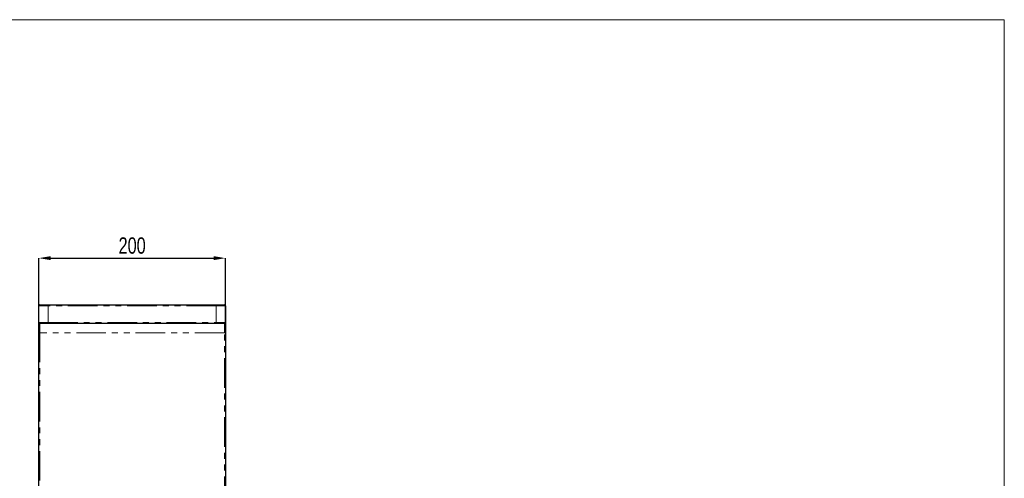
# Model space of a CAD drawing. Header units: millimetres. Extents: x 25 to 2075, y 25 to 1460.
# Tile 4 of 4: x 1020 to 2075, y 968 to 1460. Entities that reach past the tile are written whole.
import ezdxf

# ---------------------------------------------------------------- set-up
doc = ezdxf.new("R2010")
doc.units = ezdxf.units.MM
doc.header["$LTSCALE"] = 5
doc.header["$PDSIZE"] = -1
doc.linetypes.add('PHANTOM', pattern=[12.7, 6.35, -1.27, 1.27, -1.27, 1.27, -1.27])
doc.layers.add('ANNOTAZIONI', color=8, linetype='Continuous')
doc.styles.add('SLDTEXTSTYLE4', font='ARIALN.TTF', dxfattribs={"width": 0.87})
doc.dimstyles.new('SLDDIMSTYLE0', dxfattribs={"dimtxt": 17.5, "dimasz": 12.5, "dimexe": 0, "dimexo": 0.0625, "dimgap": 4.375, "dimtad": 1, "dimdec": 1, "dimrnd": 1e-09, "dimzin": 12, "dimdsep": 46, "dimtxsty": 'SLDTEXTSTYLE4', "dimsah": 1, "dimcen": 0.09, "dimadec": 0, "dimazin": 3, "dimtfac": 1, "dimtdec": 1, "dimtofl": 0, "dimtmove": 0, "dimatfit": 3, "dimfxl": 1, "dimfrac": 2, "dimtolj": 1, "dimtzin": 12, "dimarcsym": 0})

# ---------------------------------------------------------------- blocks, each defined once
blk = doc.blocks.new('_D_8')
at = {"layer": 'ANNOTAZIONI', "color": 0, "lineweight": -2, "transparency": 16777216}
for p, q in [((1040.1, 1135.2), (1040.1, 1204.1)), ((1052.6, 1204.1), (1227.6, 1204.1)), ((1240.1, 1135.2), (1240.1, 1204.1))]:
    blk.add_line(p, q, dxfattribs=at)
at = {"layer": 'ANNOTAZIONI', "color": 0, "transparency": 16777216}
for points in [[(1052.6, 1206.2), (1052.6, 1202), (1040.1, 1204.1)], [(1227.6, 1206.2), (1227.6, 1202), (1240.1, 1204.1)]]:
    blk.add_solid(points, dxfattribs=at)
at = {"layer": 'Defpoints', "color": 0, "transparency": 16777216}
for p in [(1240.1, 1204.1), (1040.1, 1135.1), (1240.1, 1135.1)]:
    blk.add_point(p, dxfattribs=at)
at = {"layer": 'ANNOTAZIONI', "color": 0, "transparency": 16777216, "insert": (1140.1, 1226.4), "char_height": 17.5, "attachment_point": 2, "style": 'SLDTEXTSTYLE4'}
blk.add_mtext('\\A1;200', dxfattribs=at)

msp = doc.modelspace()

# ---------------------------------------------------------------- linework, layer by layer
at = {"color": 7, "linetype": 'Continuous', "lineweight": 18}
for p, q in [((2075, 1460), (25, 1460)), ((2075, 25), (2075, 1460))]:
    msp.add_line(p, q, dxfattribs=at)
at = {"color": 7, "linetype": 'Continuous', "lineweight": 25}
for p, q in [((1040.06, 1135.12), (1040.06, 1153.12)), ((1041.06, 1154.12), (1050.06, 1154.12)), ((1050.06, 1154.12), (1230.06, 1154.12)), ((1230.06, 1154.12), (1239.06, 1154.12)), ((1240.06, 1153.12), (1240.06, 1135.12)), ((1040.06, 1124.12), (1040.06, 1135.12)), ((1050.06, 1134.12), (1041.06, 1134.12)), ((1230.06, 1134.12), (1050.06, 1134.12)), ((1239.06, 1134.12), (1230.06, 1134.12)), ((1240.06, 1135.12), (1240.06, 1124.12)), ((1040.06, 684.12), (1040.06, 1124.12)), ((1240.06, 1124.12), (1240.06, 684.12))]:
    msp.add_line(p, q, dxfattribs=at)
at = {"color": 8, "linetype": 'PHANTOM', "lineweight": 18}
for p, q in [((1050.06, 1153.12), (1040.06, 1153.12)), ((1050.06, 1154.12), (1050.06, 1153.12)), ((1050.06, 1153.12), (1050.06, 1135.12)), ((1230.06, 1153.12), (1050.06, 1153.12)), ((1230.06, 1154.12), (1230.06, 1153.12)), ((1230.06, 1135.12), (1230.06, 1153.12)), ((1240.06, 1153.12), (1230.06, 1153.12)), ((1040.06, 1135.12), (1050.06, 1135.12)), ((1041.06, 1134.12), (1041.06, 1124.12)), ((1050.06, 1135.12), (1050.06, 1134.12)), ((1050.06, 1135.12), (1230.06, 1135.12)), ((1230.06, 1135.12), (1230.06, 1134.12)), ((1230.06, 1135.12), (1240.06, 1135.12)), ((1239.06, 1124.12), (1239.06, 1134.12)), ((1040.06, 1124.12), (1041.06, 1124.12)), ((1239.06, 1124.12), (1041.06, 1124.12)), ((1041.06, 1124.12), (1041.06, 684.12)), ((1239.06, 1124.12), (1240.06, 1124.12)), ((1239.06, 684.12), (1239.06, 1124.12))]:
    msp.add_line(p, q, dxfattribs=at)
at = {"color": 7, "linetype": 'Continuous', "lineweight": 25}
for centre, start, end in [((1041.06, 1153.12), 90, 180), ((1239.06, 1153.12), 0, 90), ((1041.06, 1135.12), 180, 270), ((1239.06, 1135.12), 270, 0)]:
    msp.add_arc(centre, 1, start, end, dxfattribs=at)

# ---------------------------------------------------------------- dimensions: what is measured, and where the dimension line sits
at = {"layer": 'ANNOTAZIONI'}
dim = msp.add_linear_dim(base=(1240.06, 1204.12), p1=(1040.06, 1135.12), p2=(1240.06, 1135.12), dimstyle='SLDDIMSTYLE0', dxfattribs=at)
dim.commit()
dim.dimension.update_dxf_attribs({"geometry": '_D_8', "text_midpoint": (1140.06, 1204.12), "dimtype": 160})

doc.saveas('drawing.dxf')
